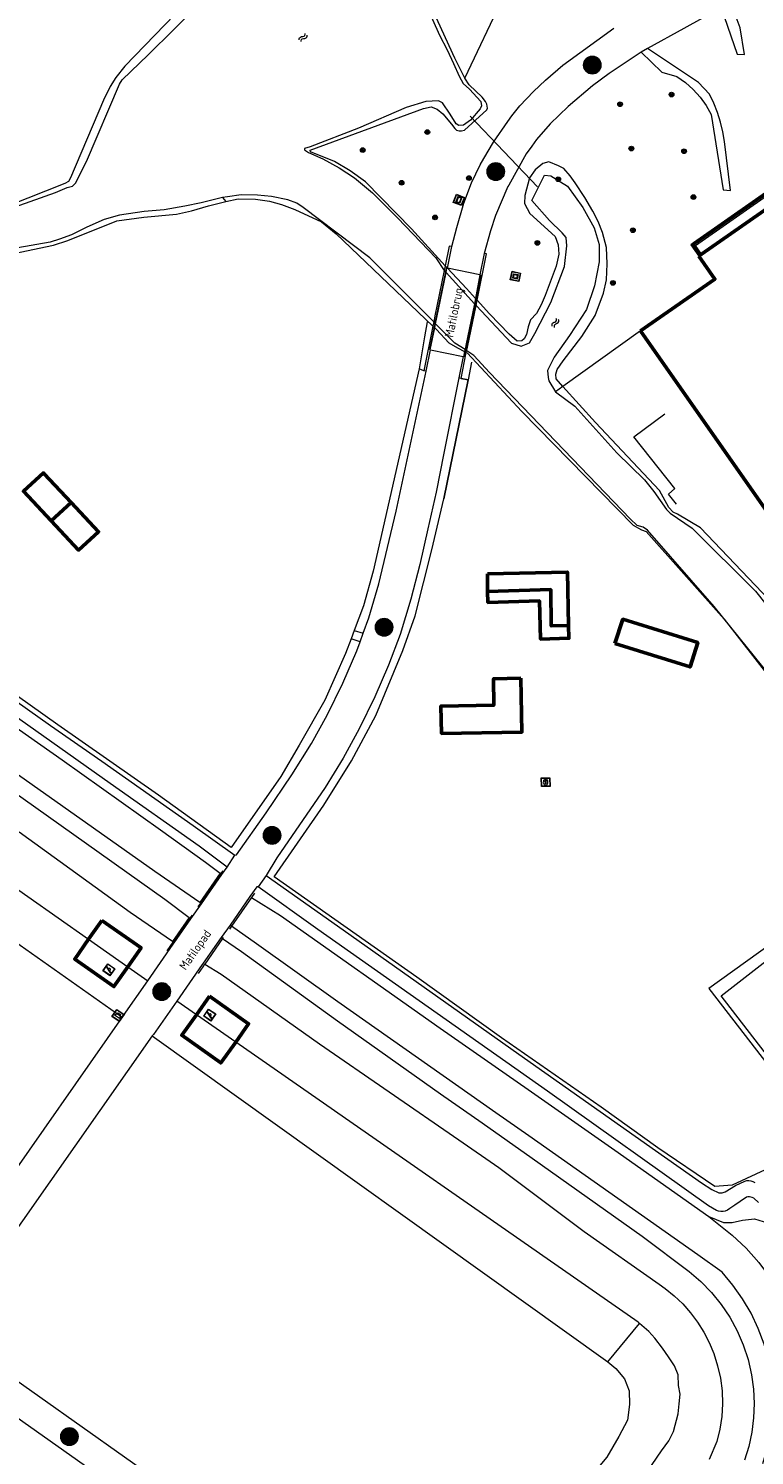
# Model space of a CAD drawing. Header units: metres. Extents: x 94279 to 96109, y 461866 to 463040.
# Tile 164 of 175: x 95517 to 95600, y 462764 to 462928. Entities that reach past the tile are written whole.
import ezdxf
from ezdxf.enums import TextEntityAlignment as Align

# ---------------------------------------------------------------- set-up
doc = ezdxf.new("R2010")
doc.units = ezdxf.units.M
doc.layers.get('0').update_dxf_attribs({"linetype": 'CONTINUOUS'})
for name, color, linetype, lineweight in [('B-WE-OV-LICHTMAST', 252, 'CONTINUOUS', 25), ('B_BEBOUWINGSGRENS_0', 132, 'CONTINUOUS', 50), ('B_LUIFEL_1', 132, 'CONTINUOUS', 50), ('B_TUSSENMUUR_0', 132, 'CONTINUOUS', 50), ('G_GRENS_ALGEMEEN_0', 251, 'CONTINUOUS', 13), ('K_DUIKER_LIJN_-1', 251, 'CONTINUOUS', 13), ('K_KUNSTWERKGRENS_1', 251, 'CONTINUOUS', 13), ('Q_AFVALBAK_0', 251, 'CONTINUOUS', 13), ('Q_BALUSTRADE_LIJN_0', 251, 'CONTINUOUS', 13), ('Q_BOOM_0', 251, 'CONTINUOUS', 13), ('Q_INFORMATIEBORD_0', 251, 'CONTINUOUS', 13), ('Q_INSPECTIE_OF_RIOOLPUT_0', 251, 'CONTINUOUS', 13), ('Q_KUNSTOBJECT_0', 251, 'CONTINUOUS', 13), ('Q_LICHTPUNT_0', 251, 'CONTINUOUS', 13), ('Q_SPEELVOORZIENING_0', 251, 'CONTINUOUS', 13), ('S_GBKN_SYMBOOL_WATER_0', 251, 'CONTINUOUS', 13), ('T_CULTUURGRENS_0', 251, 'CONTINUOUS', 13), ('T_HEK_0', 251, 'CONTINUOUS', 13), ('T_HEK_LIJN_0', 251, 'CONTINUOUS', 13), ('T_MUUR_30CM_0', 251, 'CONTINUOUS', 13), ('T_MUUR_30CM_LIJN_0', 251, 'CONTINUOUS', 13), ('T_WALBESCHERMING_0', 251, 'CONTINUOUS', 13), ('V_WEGGRENS_0', 251, 'CONTINUOUS', 13), ('V_WEGGRENS_1', 251, 'CONTINUOUS', 13), ('W_WATERGRENS_0', 251, 'CONTINUOUS', 13), ('Z_KUNSTWERKNAAM_1', 251, 'CONTINUOUS', 13), ('Z_STRAATNAAM_0', 251, 'CONTINUOUS', 13)]:
    doc.layers.add(name, color=color, linetype=linetype, lineweight=lineweight)
doc.layers.add('Haag_0', color=251, linetype='CONTINUOUS')
doc.styles.get("Standard").update_dxf_attribs({"font": 'isocp.shx'})

# ---------------------------------------------------------------- blocks, each defined once
blk = doc.blocks.new('Q_INSPECTIE_OF_RIOOLPUT')
blk.add_lwpolyline([(-0.5, 0.5), (0.5, 0.5), (0.5, -0.5), (-0.5, -0.5)], close=True)
for points in [[(-0.44, 0.46), (0.44, 0.46, -0.414214), (0.46, 0.44), (0.46, -0.44, -0.414214), (0.44, -0.46), (-0.44, -0.46, -0.414214), (-0.46, -0.44), (-0.46, 0.44), (-0.46, 0.44), (-0.46, 0.45), (-0.46, 0.45), (-0.46, 0.45), (-0.46, 0.45), (-0.46, 0.45), (-0.46, 0.45), (-0.46, 0.46), (-0.46, 0.46), (-0.46, 0.46), (-0.45, 0.46), (-0.45, 0.46), (-0.45, 0.46), (-0.45, 0.46), (-0.45, 0.46), (-0.45, 0.46), (-0.44, 0.46), (-0.44, 0.46)], [(-0.34, 0.1, 0.380426), (-0.28, -0.18)], [(-0.01, 0.27, 0.240218), (-0.34, 0.1)], [(-0.19, 0.04, 0.853344), (-0.19, -0.03)], [(0.33, 0.11, 0.240191), (-0.01, 0.27)], [(0.18, -0.03, 0.849746), (0.18, 0.04)], [(0.27, -0.18, 0.380426), (0.33, 0.11)], [(-0.28, -0.18, 0.148452), (0.01, -0.26)], [(0.01, -0.26, 0.131742), (0.27, -0.18)]]:
    blk.add_lwpolyline(points, format="xyb")
for points in [[(-0.19, 0.04), (0.18, 0.04)], [(0.18, -0.03), (-0.19, -0.03)]]:
    blk.add_lwpolyline(points)
blk = doc.blocks.new('Q_LICHTPUNT')
for points in [[(-0.5, 0.5), (0.5, 0.5), (0.5, -0.5), (-0.5, -0.5)], [(-0.46, 0.46), (0.46, 0.46), (0.46, -0.46), (-0.46, -0.46)], [(-0.12, 0.08), (-0.08, 0.05), (-0.26, -0.23), (-0.3, -0.2)], [(-0.03, 0.03), (0.02, 0.03), (0.02, -0.3), (-0.03, -0.3)], [(0.08, 0.05), (0.12, 0.08), (0.29, -0.21), (0.25, -0.24)]]:
    blk.add_lwpolyline(points, close=True)
blk.add_circle((0, 0.21), 0.103)
blk = doc.blocks.new('Q_SPEELVOORZIENING')
blk.add_lwpolyline([(-0.5, 0.5), (0.5, 0.5), (0.5, -0.5), (-0.5, -0.5)], close=True)
for points in [[(-0.44, 0.46), (0.44, 0.46, -0.414214), (0.46, 0.44), (0.46, -0.44, -0.414214), (0.44, -0.46), (-0.44, -0.46, -0.414214), (-0.46, -0.44), (-0.46, 0.44), (-0.46, 0.44), (-0.46, 0.45), (-0.46, 0.45), (-0.46, 0.45), (-0.46, 0.45), (-0.46, 0.45), (-0.46, 0.45), (-0.46, 0.46), (-0.46, 0.46), (-0.46, 0.46), (-0.45, 0.46), (-0.45, 0.46), (-0.45, 0.46), (-0.45, 0.46), (-0.45, 0.46), (-0.45, 0.46), (-0.44, 0.46), (-0.44, 0.46)], [(-0.36, 0.2, 1.168313), (-0.39, 0.14)], [(-0.09, 0.02, 0.778987), (-0.04, -0.17)], [(-0.04, -0.17, 0.508825), (0.06, -0.04)], [(0.36, -0.16, 1.031322), (0.38, -0.1)]]:
    blk.add_lwpolyline(points, format="xyb")
for points in [[(-0.39, 0.14), (-0.09, 0.02)], [(-0.36, 0.2), (0.38, -0.1)], [(0.06, -0.04), (0.36, -0.16)]]:
    blk.add_lwpolyline(points)
blk = doc.blocks.new('Q_KUNSTOBJECT')
for points in [[(-0.5, 0.5), (0.5, 0.5), (0.5, -0.5), (-0.5, -0.5)], [(-0.18, 0.18), (0.18, 0.18), (0.18, -0.18), (-0.18, -0.18)]]:
    blk.add_lwpolyline(points, close=True)
for points in [[(-0.44, 0.46), (0.44, 0.46, -0.414214), (0.46, 0.44), (0.46, -0.44, -0.414214), (0.44, -0.46), (-0.44, -0.46, -0.414214), (-0.46, -0.44), (-0.46, 0.44), (-0.46, 0.44), (-0.46, 0.45), (-0.46, 0.45), (-0.46, 0.45), (-0.46, 0.45), (-0.46, 0.45), (-0.46, 0.45), (-0.46, 0.46), (-0.46, 0.46), (-0.46, 0.46), (-0.45, 0.46), (-0.45, 0.46), (-0.45, 0.46), (-0.45, 0.46), (-0.45, 0.46), (-0.45, 0.46), (-0.44, 0.46), (-0.44, 0.46)], [(-0.24, 0.27), (0.24, 0.27, -0.414214), (0.26, 0.25), (0.26, -0.24, -0.414214), (0.24, -0.26), (-0.24, -0.26, -0.414214), (-0.27, -0.24), (-0.27, 0.25, -0.414214), (-0.24, 0.27)]]:
    blk.add_lwpolyline(points, format="xyb")
blk = doc.blocks.new('Q_BOOM')
for radius in [0.27, 0.18, 0.09]:
    blk.add_circle((0, 0), radius)
blk = doc.blocks.new('Q_INFORMATIEBORD')
for points in [[(-0.5, 0.5), (0.5, 0.5), (0.5, -0.5), (-0.5, -0.5)], [(-0.37, 0.22), (0.36, 0.22), (0.36, -0.21), (-0.37, -0.21)]]:
    blk.add_lwpolyline(points, close=True)
for points in [[(-0.44, 0.46), (0.44, 0.46, -0.414214), (0.46, 0.44), (0.46, -0.44, -0.414214), (0.44, -0.46), (-0.44, -0.46, -0.414214), (-0.46, -0.44), (-0.46, 0.44), (-0.46, 0.44), (-0.46, 0.45), (-0.46, 0.45), (-0.46, 0.45), (-0.46, 0.45), (-0.46, 0.45), (-0.46, 0.45), (-0.46, 0.46), (-0.46, 0.46), (-0.46, 0.46), (-0.45, 0.46), (-0.45, 0.46), (-0.45, 0.46), (-0.45, 0.46), (-0.45, 0.46), (-0.45, 0.46), (-0.44, 0.46), (-0.44, 0.46)], [(-0.29, 0.16), (0.28, 0.16, -0.414214), (0.3, 0.14), (0.3, -0.13, -0.414214), (0.28, -0.16), (-0.29, -0.16, -0.414214), (-0.31, -0.13), (-0.31, 0.14), (-0.31, 0.14), (-0.31, 0.14), (-0.31, 0.14), (-0.31, 0.15), (-0.31, 0.15), (-0.31, 0.15), (-0.3, 0.15), (-0.3, 0.15), (-0.3, 0.15), (-0.3, 0.16), (-0.3, 0.16), (-0.3, 0.16), (-0.3, 0.16), (-0.29, 0.16), (-0.29, 0.16), (-0.29, 0.16), (-0.29, 0.16), (-0.29, 0.16)]]:
    blk.add_lwpolyline(points, format="xyb")
blk = doc.blocks.new('Q_AFVALBAK')
for points in [[(-0.5, 0.5), (0.5, 0.5), (0.5, -0.5), (-0.5, -0.5)], [(-0.34, 0.2), (0.33, 0.2), (0.19, -0.25), (-0.2, -0.25)]]:
    blk.add_lwpolyline(points, close=True)
blk.add_lwpolyline([(-0.44, 0.46), (0.44, 0.46, -0.414214), (0.46, 0.44), (0.46, -0.44, -0.414214), (0.44, -0.46), (-0.44, -0.46, -0.414214), (-0.46, -0.44), (-0.46, 0.44), (-0.46, 0.44), (-0.46, 0.45), (-0.46, 0.45), (-0.46, 0.45), (-0.46, 0.45), (-0.46, 0.45), (-0.46, 0.45), (-0.46, 0.46), (-0.46, 0.46), (-0.46, 0.46), (-0.45, 0.46), (-0.45, 0.46), (-0.45, 0.46), (-0.45, 0.46), (-0.45, 0.46), (-0.45, 0.46), (-0.44, 0.46), (-0.44, 0.46)], format="xyb")
blk = doc.blocks.new('WATERSYMBOOL')
for points in [[(-0.5, 0.15), (-0.44, 0.21), (-0.31, 0.27), (-0.19, 0.27), (-0.06, 0.21), (0, 0.15), (0.06, 0.09), (0.19, 0.02), (0.31, 0.02), (0.44, 0.09), (0.5, 0.15)], [(-0.5, -0.15), (-0.44, -0.09), (-0.31, -0.02), (-0.19, -0.02), (-0.06, -0.09), (0, -0.15), (0.06, -0.21), (0.19, -0.27), (0.31, -0.27), (0.44, -0.21), (0.5, -0.15)]]:
    blk.add_lwpolyline(points)
blk = doc.blocks.new('LM')
at = {"linetype": 'ByBlock'}
h = blk.add_hatch(color=256, dxfattribs=at)
h.dxf.hatch_style = 1
edge = h.paths.add_edge_path()
edge.add_arc((0, 0), 1, 0, 360)
blk.add_circle((0, 0), 1, dxfattribs=at)

msp = doc.modelspace()

# ---------------------------------------------------------------- linework, layer by layer
at = {"layer": 'B_BEBOUWINGSGRENS_0'}
for p, q in [((95651.49, 462942.02), (95594.01, 462901.82)), ((95593.85, 462901.71), (95593.7, 462901.6)), ((95594.01, 462901.82), (95593.85, 462901.71)), ((95587, 462893), (95619.41, 462846.64)), ((95521.55, 462873.28), (95518.46, 462876.59)), ((95569.41, 462865.07), (95569.42, 462863.06))]:
    msp.add_line(p, q, dxfattribs=at)
for points in [[(95593.7, 462901.6), (95595.54, 462898.96), (95587, 462893)], [(95518.46, 462876.59), (95518.37, 462876.68), (95516.07, 462874.57), (95519.25, 462871.16)], [(95519.25, 462871.16), (95522.38, 462867.82), (95524.7, 462869.93), (95521.55, 462873.28)], [(95578.73, 462859.13), (95578.59, 462865.28), (95569.41, 462865.07)], [(95569.42, 462863.06), (95576.67, 462863.28), (95576.74, 462859.09), (95578.73, 462859.13)], [(95573.23, 462853.09), (95570.11, 462853.03), (95570.13, 462849.98), (95564.06, 462849.88), (95564.12, 462846.74), (95573.36, 462846.9), (95573.23, 462853.09)]]:
    msp.add_lwpolyline(points, dxfattribs=at)
at = {"layer": 'B_LUIFEL_1'}
for p, q in [((95650.35, 462943.05), (95593.15, 462903.05)), ((95525.08, 462825.24), (95523.56, 462823.07)), ((95537.47, 462816.55), (95535.95, 462814.4))]:
    msp.add_line(p, q, dxfattribs=at)
for points in [[(95593.15, 462903.05), (95592.99, 462902.94), (95593.85, 462901.71)], [(95569.42, 462863.06), (95569.46, 462861.79), (95575.37, 462861.97), (95575.51, 462857.58), (95578.77, 462857.68), (95578.73, 462859.13)], [(95584.04, 462857.09), (95592.7, 462854.39), (95593.57, 462857.18), (95584.97, 462859.86), (95584.04, 462857.09)], [(95528.05, 462819.92), (95529.58, 462822.1), (95525.08, 462825.24)], [(95523.56, 462823.07), (95521.96, 462820.79), (95526.46, 462817.64), (95528.05, 462819.92)], [(95540.46, 462811.26), (95541.95, 462813.37), (95537.47, 462816.55)], [(95535.95, 462814.4), (95534.27, 462812.04), (95538.75, 462808.86), (95540.46, 462811.26)]]:
    msp.add_lwpolyline(points, dxfattribs=at)
at = {"layer": 'B_TUSSENMUUR_0'}
msp.add_line((95521.55, 462873.28), (95519.25, 462871.16), dxfattribs=at)
at = {"layer": 'G_GRENS_ALGEMEEN_0'}
for p, q in [((95593.3, 462902.83), (95593.15, 462903.05)), ((95594.01, 462901.82), (95593.3, 462902.83))]:
    msp.add_line(p, q, dxfattribs=at)
for points in [[(95593.3, 462902.83), (95602.35, 462909.15), (95618.33, 462920.38), (95650.36, 462943.05)], [(95593.15, 462903.05), (95593.09, 462903.13), (95592.78, 462902.91), (95593.7, 462901.6)], [(95616.51, 462844.66), (95615.63, 462845.4), (95612.69, 462848.57), (95611.22, 462850.3), (95603.34, 462860.45), (95593.9, 462870.38), (95591.24, 462871.93), (95590.76, 462872.16), (95590.24, 462872.7), (95589.17, 462874.66), (95581.83, 462882.47), (95578.08, 462886.63)], [(95618.63, 462787.59), (95596.27, 462816.58), (95611.96, 462828.79), (95634.36, 462799.88), (95628.77, 462795.52)]]:
    msp.add_lwpolyline(points, dxfattribs=at)
at = {"layer": 'Haag_0'}
for p, q in [((95564.37, 462873.71), (95567.17, 462887.38)), ((95567.17, 462887.38), (95566.36, 462887.54))]:
    msp.add_line(p, q, dxfattribs=at)
at = {"layer": 'K_DUIKER_LIJN_-1'}
msp.add_line((95567.41, 462917.71), (95575.14, 462909.56), dxfattribs=at)
at = {"layer": 'K_KUNSTWERKGRENS_1'}
for p, q in [((95564.79, 462900.24), (95565.3, 462902.7)), ((95569.04, 462901.91), (95568.54, 462899.46)), ((95564.55, 462900.5), (95564.44, 462899.95)), ((95568.54, 462899.46), (95564.79, 462900.24)), ((95568.09, 462895.95), (95568.21, 462896.55)), ((95563.13, 462893.56), (95562.08, 462888.42)), ((95563.23, 462894.04), (95563.13, 462893.56)), ((95562.34, 462888.37), (95562.86, 462890.82)), ((95562.86, 462890.82), (95566.61, 462890.05)), ((95566.61, 462890.05), (95566.1, 462887.61)), ((95566.36, 462887.54), (95566.97, 462890.53)), ((95566.97, 462890.53), (95567.01, 462890.73)), ((95562.34, 462888.37), (95562.08, 462888.42)), ((95566.36, 462887.54), (95566.1, 462887.61))]:
    msp.add_line(p, q, dxfattribs=at)
for points in [[(95565.3, 462902.7), (95565.01, 462902.77), (95564.55, 462900.5)], [(95568.21, 462896.55), (95569.3, 462901.86), (95569.04, 462901.91)], [(95564.44, 462899.95), (95563.37, 462894.75), (95563.23, 462894.04)], [(95567.01, 462890.73), (95567.1, 462891.15), (95568.09, 462895.95)]]:
    msp.add_lwpolyline(points, dxfattribs=at)
at = {"layer": 'Q_BALUSTRADE_LIJN_0'}
for p, q in [((95564.59, 462899.78), (95563.36, 462893.91)), ((95564.7, 462900.32), (95564.59, 462899.78)), ((95568.1, 462896.68), (95568.66, 462899.46)), ((95566.91, 462890.79), (95567.98, 462896.07)), ((95567.98, 462896.07), (95568.1, 462896.68)), ((95563.26, 462893.44), (95562.73, 462890.88)), ((95563.36, 462893.91), (95563.26, 462893.44)), ((95566.76, 462890.04), (95566.87, 462890.58)), ((95566.87, 462890.58), (95566.91, 462890.79))]:
    msp.add_line(p, q, dxfattribs=at)
at = {"layer": 'T_CULTUURGRENS_0'}
for p, q in [((95566.79, 462922.07), (95576.97, 462943.51)), ((95587.78, 462925.49), (95587.05, 462925.05)), ((95538.93, 462908.36), (95539.34, 462907.9)), ((95564.79, 462900.24), (95564.55, 462900.5)), ((95568.1, 462896.68), (95568.03, 462896.75)), ((95568.21, 462896.55), (95568.1, 462896.68)), ((95563.13, 462893.56), (95563.26, 462893.44)), ((95563.26, 462893.44), (95563.34, 462893.37)), ((95566.77, 462890.63), (95566.87, 462890.58)), ((95566.87, 462890.58), (95566.97, 462890.53)), ((95558.9, 462872.28), (95562.34, 462888.37)), ((95562.08, 462888.42), (95561.56, 462888.66)), ((95554.09, 462858.58), (95555.13, 462858.28)), ((95554.76, 462857.26), (95553.73, 462857.61)), ((95477.33, 462855.52), (95523.56, 462823.07)), ((95527.4, 462814.09), (95474.59, 462851.39)), ((95536.45, 462827.23), (95536.33, 462827.31)), ((95536.54, 462827.16), (95536.45, 462827.23)), ((95535.12, 462825.57), (95535.22, 462825.49)), ((95535.22, 462825.49), (95535.31, 462825.42)), ((95539.81, 462824.7), (95539.99, 462824.58)), ((95523.56, 462823.07), (95528.05, 462819.92)), ((95538.8, 462823.26), (95538.95, 462823.16)), ((95528.05, 462819.92), (95530.35, 462818.3)), ((95535.95, 462814.4), (95533.69, 462815.97)), ((95540.46, 462811.26), (95535.95, 462814.4)), ((95530.88, 462811.96), (95583.23, 462774.51)), ((95583.23, 462774.51), (95586.87, 462778.9))]:
    msp.add_line(p, q, dxfattribs=at)
for points in [[(95566.79, 462922.07), (95565.65, 462924.36), (95560.98, 462934.59), (95559.82, 462937.29), (95559.08, 462937.92), (95547.77, 462941.86), (95547.15, 462941.84), (95546.53, 462941.45), (95535.76, 462931.79), (95527.73, 462923.44), (95526.7, 462922.16), (95526.04, 462921.11), (95525.27, 462919.53), (95521.49, 462910.62), (95521.25, 462910.19), (95520.83, 462909.94), (95514.35, 462907.37)], [(95596.25, 462930.17), (95598.11, 462924.84), (95598.93, 462924.8), (95598.45, 462927.87), (95597.29, 462930.93)], [(95587.05, 462925.05), (95589.46, 462922.75), (95591.18, 462922.24), (95592.16, 462921.56), (95593.05, 462920.77), (95593.85, 462919.9), (95594.54, 462918.93), (95595.13, 462917.9), (95596.49, 462909.24), (95597.35, 462909.14), (95596.66, 462914.78), (95596.45, 462915.91), (95596.18, 462917.02), (95595.83, 462918.11), (95595.42, 462919.18), (95594.93, 462920.22), (95593.64, 462921.58), (95587.78, 462925.49)], [(95564.55, 462900.5), (95560.66, 462904.73), (95555.39, 462910.15), (95553.62, 462911.43), (95551.81, 462912.47), (95549.07, 462913.59), (95549.03, 462913.77), (95562.04, 462918.59), (95562.92, 462918.76), (95563.63, 462918.51), (95564.28, 462917.97), (95565.28, 462916.78), (95565.64, 462916.28), (95565.86, 462916.08), (95566.14, 462916.01), (95566.42, 462916.01), (95566.77, 462916.1), (95569.34, 462918.44), (95569.4, 462918.62), (95569.33, 462919.09), (95569.19, 462919.4), (95568.81, 462919.87), (95567.29, 462921.31), (95566.79, 462922.07)], [(95578.08, 462886.63), (95577.29, 462887.51), (95577.27, 462888.03), (95577.43, 462888.56), (95578.12, 462889.58), (95580.26, 462892.35), (95581.78, 462894.77), (95582.75, 462897.33), (95583.1, 462898.87), (95583.17, 462900.71), (95583.07, 462902.58), (95582.61, 462904.32), (95582.11, 462905.59), (95581.53, 462906.76), (95580.59, 462908.35), (95579.48, 462910.05), (95578.91, 462910.83), (95578.17, 462911.68), (95577.55, 462911.99), (95576.44, 462912.44), (95575.75, 462912.25), (95574.9, 462911.52), (95574.22, 462910.59), (95573.7, 462908.58), (95573.65, 462907.66), (95574.28, 462906.52), (95577.2, 462903.86), (95577.53, 462902.92), (95577.6, 462901.83), (95577.3, 462900.46), (95576.04, 462897.07), (95575.59, 462896.02), (95575.02, 462895.03), (95574.36, 462894.29), (95574.07, 462893.47), (95573.88, 462892.61), (95573.62, 462892.1), (95573.36, 462891.87), (95572.8, 462891.83), (95571.91, 462892.62), (95569.62, 462894.98), (95568.21, 462896.55)], [(95475.28, 462886.1), (95476.71, 462886.6), (95487.05, 462890.75), (95503.95, 462898.14), (95506.02, 462898.93), (95508.26, 462899.65), (95510.39, 462900.44), (95512.57, 462901.34), (95514.23, 462901.77), (95519.51, 462902.85), (95521.15, 462903.42), (95526.79, 462905.66), (95529.92, 462906.1), (95533.64, 462906.44), (95535.38, 462906.8), (95537.35, 462907.38), (95539.34, 462907.9)], [(95539.34, 462907.9), (95540.74, 462908.18), (95542.75, 462908.15), (95544.35, 462907.92), (95545.74, 462907.54), (95547.26, 462906.95), (95550.33, 462905.54), (95552.02, 462904.17), (95563.13, 462893.56)], [(95568.03, 462896.75), (95566.99, 462897.9), (95564.79, 462900.24)], [(95563.34, 462893.37), (95563.56, 462893.16), (95564.98, 462891.64), (95565.94, 462891.05), (95566.77, 462890.63)], [(95566.97, 462890.53), (95567.07, 462890.48), (95573.36, 462883.76), (95586.16, 462870.68), (95587.12, 462870.16), (95587.65, 462869.96), (95596.59, 462859.88), (95603.94, 462850.47), (95604.8, 462849.5), (95605.42, 462848.98), (95606.58, 462848.48), (95606.94, 462848.39), (95607.61, 462847.89), (95608.45, 462847.12), (95609.87, 462845.32), (95611.44, 462843.13), (95612.34, 462842), (95613.64, 462840.59), (95616.26, 462838.73), (95617.84, 462837.67), (95620.62, 462834.7)], [(95566.1, 462887.61), (95564.39, 462878.96), (95563.5, 462874.49), (95562.56, 462870.24), (95561.61, 462866.16), (95560.58, 462862.17), (95559.36, 462858.12), (95558.04, 462854.59), (95556.46, 462850.94), (95554.66, 462847.25), (95552.83, 462843.91), (95550.75, 462840.54), (95545.2, 462832.45), (95543.98, 462830.39)], [(95564.37, 462873.71), (95567.17, 462887.37), (95566.36, 462887.54)], [(95475.99, 462879.96), (95476.14, 462879.87), (95476.28, 462879.76), (95476.47, 462879.63), (95476.71, 462879.42), (95477.1, 462879.06), (95480.64, 462875.61), (95483.06, 462873.37), (95484.86, 462871.93), (95501.83, 462859.93), (95519.19, 462847.66), (95525.09, 462843.55), (95535.57, 462836.16), (95540.38, 462832.74)], [(95555.13, 462858.28), (95555.77, 462860.02), (95556.91, 462863.95), (95558.9, 462872.28)], [(95483.95, 462869.3), (95485.16, 462868.57), (95486.92, 462867.33), (95494.74, 462861.83), (95495.86, 462861.04), (95520.52, 462843.7), (95531.83, 462835.65), (95536.99, 462831.93), (95538.67, 462830.66), (95536.33, 462827.31)], [(95540.38, 462832.74), (95540.55, 462832.78), (95543.95, 462837.62), (95546.91, 462841.98), (95549.16, 462845.56), (95550.96, 462848.83), (95552.76, 462852.53), (95554.39, 462856.25), (95554.76, 462857.26)], [(95536.33, 462827.31), (95531.15, 462830.85), (95506.45, 462848.29)], [(95506.99, 462845.64), (95532.3, 462827.7), (95535.12, 462825.57)], [(95535.12, 462825.57), (95533.18, 462822.8), (95528.34, 462826.15), (95515.57, 462835.37)], [(95543.98, 462830.39), (95552.17, 462824.62), (95573.67, 462809.4), (95588.72, 462798.79), (95594, 462795.07), (95595.18, 462794.32), (95595.99, 462793.93), (95596.38, 462793.94), (95596.72, 462794.05), (95597.92, 462794.78), (95598.98, 462795.28), (95599.22, 462795.33), (95599.46, 462795.34), (95599.69, 462795.3), (95599.92, 462795.23), (95600.13, 462795.12)], [(95542.28, 462827.88), (95545.63, 462825.81), (95563.97, 462812.87), (95574.09, 462805.79), (95584.06, 462798.82), (95594.83, 462791.21)], [(95601.06, 462762.8), (95601.63, 462764.76), (95602.01, 462766.77), (95602.2, 462768.81), (95602.21, 462770.86), (95602.03, 462772.78), (95601.69, 462774.67), (95601.19, 462776.54), (95600.52, 462778.34), (95599.7, 462780.09), (95598.72, 462781.75), (95597.61, 462783.32), (95596.36, 462784.79), (95593.58, 462786.8), (95574.16, 462800.46), (95570.38, 462803.11), (95552.2, 462815.9), (95542.85, 462822.53), (95539.99, 462824.58)], [(95538.95, 462823.16), (95541.12, 462821.65), (95552.16, 462813.68), (95564.01, 462805.32), (95568.8, 462801.96), (95574.55, 462797.91), (95587.19, 462788.95), (95592.57, 462784.88), (95593.92, 462783.73), (95595.15, 462782.47), (95596.27, 462781.09), (95597.26, 462779.62), (95598.11, 462778.06), (95598.81, 462776.44), (95599.35, 462774.75), (95599.75, 462773.02), (95599.97, 462771.37), (95600.05, 462769.71), (95599.98, 462768.05), (95599.78, 462766.4), (95599.43, 462764.77), (95598.94, 462763.19)], [(95536.92, 462820.22), (95538.81, 462819.06), (95550.08, 462811.07), (95566.11, 462800.01), (95570.7, 462796.83), (95580.51, 462789.49), (95589.14, 462783.42), (95589.83, 462782.94), (95590.88, 462782.09), (95591.86, 462781.15), (95592.75, 462780.14), (95593.56, 462779.06), (95594.28, 462777.91), (95594.9, 462776.71), (95595.41, 462775.46), (95595.86, 462774.05), (95596.17, 462772.62), (95596.36, 462771.16), (95596.41, 462769.68), (95596.33, 462768.21), (95596.12, 462766.76), (95595.77, 462765.33), (95594.87, 462763.28)], [(95586.87, 462778.9), (95586.72, 462779.04), (95540.46, 462811.26)], [(95594.83, 462791.21), (95597.54, 462789.06), (95599.13, 462787.55), (95600.59, 462785.9), (95601.91, 462784.14), (95603.07, 462782.26), (95604.06, 462780.3), (95604.88, 462778.26), (95605.52, 462776.15), (95605.98, 462774), (95606.26, 462771.82), (95606.34, 462769.54), (95606.22, 462767.26), (95605.91, 462764.99), (95605.39, 462762.77), (95604.67, 462760.6), (95603.77, 462758.51), (95602.68, 462756.5), (95600.47, 462753.38), (95598.19, 462750.14), (95587.21, 462734.89), (95586.78, 462734.28), (95582.54, 462728.25), (95581.05, 462726.35)], [(95594.83, 462791.21), (95596.54, 462790.53), (95597.53, 462790.53), (95598.71, 462790.77), (95600.09, 462790.92), (95601.6, 462790.47), (95604.57, 462787.49), (95610.59, 462782.17), (95614.17, 462778.59), (95615.85, 462776.69), (95617.48, 462774.37), (95618.32, 462771.76), (95618.53, 462769.8), (95618.02, 462767.12), (95616.76, 462764.06), (95615.25, 462760.81)], [(95573.73, 462741.3), (95589.39, 462764.26), (95590.26, 462765.42), (95590.79, 462766.47), (95591.31, 462768.51), (95591.43, 462769.67), (95591.54, 462770.77), (95591.37, 462771.76), (95591.31, 462772.99), (95590.9, 462774.03), (95590.21, 462775.08), (95589.51, 462776.07), (95588.64, 462777.23), (95587.94, 462777.99), (95586.87, 462778.9)], [(95583.23, 462774.51), (95584.15, 462773.72), (95585.17, 462772.56), (95585.68, 462771.17), (95585.73, 462769.59), (95585.5, 462767.79), (95584.52, 462765.93), (95583.13, 462763.52), (95580.77, 462760.74), (95578.54, 462757.4), (95575.95, 462753.56), (95573.45, 462749.75), (95570.66, 462745.86), (95564.23, 462737.75)]]:
    msp.add_lwpolyline(points, dxfattribs=at)
at = {"layer": 'T_HEK_0'}
msp.add_line((95587, 462893), (95578.08, 462886.63), dxfattribs=at)
for points in [[(95561.56, 462888.66), (95556.28, 462865.38), (95555.16, 462861.42), (95554.09, 462858.58)], [(95550.69, 462850.56), (95547.76, 462845.39), (95545.67, 462841.78), (95539.95, 462833.62), (95531.58, 462839.63), (95520.03, 462847.74), (95513.67, 462852.23), (95493.97, 462866.11), (95484.3, 462873.05), (95481.23, 462875.74)], [(95559.68, 462856.26), (95561.1, 462860.26), (95563.01, 462867.83), (95564.37, 462873.71)], [(95553.73, 462857.61), (95553.09, 462855.92), (95550.69, 462850.56)], [(95608.42, 462799.88), (95597.51, 462794.79), (95595.52, 462794.65), (95589, 462799.08), (95582.47, 462803.79), (95571.01, 462811.73), (95561.28, 462818.7), (95544.9, 462830.24), (95550.61, 462838.48), (95553.78, 462843.57), (95556.57, 462848.8), (95559.68, 462856.26)], [(95620.62, 462834.7), (95614.98, 462831.85), (95594.85, 462817.4), (95608.42, 462799.88)]]:
    msp.add_lwpolyline(points, dxfattribs=at)
at = {"layer": 'T_HEK_LIJN_0'}
for p, q in [((95567.58, 462889.41), (95567.17, 462887.38)), ((95578.08, 462886.63), (95577.22, 462886.01)), ((95554.09, 462858.58), (95553.73, 462857.61))]:
    msp.add_line(p, q, dxfattribs=at)
for points in [[(95562.47, 462894.05), (95562.18, 462892.34), (95561.56, 462888.66)], [(95591.12, 462873.08), (95590.22, 462874.26), (95590.92, 462874.9), (95586.22, 462880.84), (95589.78, 462883.46)]]:
    msp.add_lwpolyline(points, dxfattribs=at)
at = {"layer": 'T_MUUR_30CM_0'}
for p, q in [((95542.28, 462827.88), (95539.99, 462824.58)), ((95538.95, 462823.16), (95536.92, 462820.22))]:
    msp.add_line(p, q, dxfattribs=at)
at = {"layer": 'T_MUUR_30CM_LIJN_0'}
for p, q in [((95536.45, 462827.23), (95538.77, 462830.58)), ((95538.77, 462830.58), (95539.02, 462830.94)), ((95536.15, 462826.8), (95536.45, 462827.23)), ((95542.61, 462828.36), (95542.28, 462827.88)), ((95533.28, 462822.73), (95535.22, 462825.49)), ((95535.22, 462825.49), (95535.48, 462825.86)), ((95539.99, 462824.58), (95539.76, 462824.24)), ((95532.59, 462821.73), (95533.28, 462822.73)), ((95539.04, 462823.29), (95538.95, 462823.16))]:
    msp.add_line(p, q, dxfattribs=at)
msp.add_lwpolyline([(95536.18, 462819.15), (95536.71, 462819.91), (95536.92, 462820.22)], dxfattribs=at)
at = {"layer": 'T_WALBESCHERMING_0'}
for p, q in [((95568.58, 462918.55), (95567.45, 462917.22)), ((95564.44, 462899.95), (95564.59, 462899.78)), ((95564.59, 462899.78), (95564.64, 462899.73)), ((95564.64, 462899.73), (95567.91, 462896.14)), ((95567.91, 462896.14), (95567.98, 462896.07)), ((95567.98, 462896.07), (95568.09, 462895.95)), ((95563.36, 462893.91), (95563.23, 462894.04)), ((95563.43, 462893.84), (95563.36, 462893.91)), ((95566.91, 462890.79), (95566.82, 462890.86)), ((95567.01, 462890.73), (95566.91, 462890.79)), ((95567.02, 462890.73), (95567.01, 462890.73))]:
    msp.add_line(p, q, dxfattribs=at)
for points in [[(95567.45, 462917.22), (95566.64, 462916.66), (95566.12, 462916.61), (95565.79, 462916.82), (95565.12, 462917.94), (95564.23, 462919.22), (95563.78, 462919.45), (95562.33, 462919.37), (95560.04, 462918.68), (95554.58, 462916.33), (95549.02, 462914.17), (95548.39, 462913.97), (95548.38, 462913.82), (95548.84, 462913.52)], [(95566.82, 462890.86), (95565.65, 462891.62), (95563.43, 462893.84)]]:
    msp.add_lwpolyline(points, dxfattribs=at)
at = {"layer": 'V_WEGGRENS_0'}
for p, q in [((95554.76, 462857.26), (95555.13, 462858.28)), ((95539.48, 462831.38), (95540.38, 462832.74)), ((95543.98, 462830.39), (95543.03, 462829.12)), ((95535.31, 462825.42), (95536.54, 462827.16)), ((95539.81, 462824.7), (95538.8, 462823.26)), ((95503.84, 462780.46), (95527.4, 462814.09)), ((95530.88, 462811.96), (95507.11, 462778.15)), ((95507.11, 462778.15), (95564.23, 462737.75))]:
    msp.add_line(p, q, dxfattribs=at)
for points in [[(95596.25, 462930.17), (95591.99, 462927.76), (95587.78, 462925.49)], [(95565.3, 462902.7), (95565.87, 462904.91), (95566.7, 462907.68), (95567.58, 462910.02), (95568.58, 462912.1), (95568.99, 462912.82), (95570.09, 462914.72), (95571.75, 462917.09), (95572.2, 462917.74), (95573.14, 462918.9), (95574.69, 462920.52), (95576.06, 462921.85), (95578.07, 462923.56), (95583.93, 462927.82)], [(95587.05, 462925.05), (95583.38, 462922.6), (95581.47, 462921.2), (95578.66, 462918.79), (95576.6, 462916.81), (95575.04, 462915), (95574.5, 462914.25), (95573.86, 462913.36), (95571.84, 462909.78), (95571.74, 462909.6), (95570.33, 462906.26), (95569.76, 462904.53), (95569.04, 462901.91)], [(95539.48, 462831.38), (95536.27, 462833.77), (95526.04, 462840.98), (95511.68, 462851.13)], [(95536.54, 462827.16), (95538.87, 462830.51), (95539.48, 462831.38)], [(95543.03, 462829.12), (95542.88, 462829.1), (95542.1, 462827.99), (95539.81, 462824.7)], [(95600.55, 462792.81), (95600, 462793.33), (95599.84, 462793.39), (95599.68, 462793.44), (95599.51, 462793.45), (95599.34, 462793.45), (95599.17, 462793.42), (95598.44, 462792.93), (95597.82, 462792.52), (95597.25, 462792.12), (95596.98, 462791.94), (95596.74, 462791.83), (95596.48, 462791.78), (95596.22, 462791.77), (95595.96, 462791.82), (95595.71, 462791.91), (95594.82, 462792.43), (95576.29, 462805.63), (95549.92, 462824.19), (95543.03, 462829.12)], [(95530.35, 462818.3), (95533.29, 462822.51), (95533.39, 462822.66), (95535.31, 462825.42)], [(95538.8, 462823.26), (95536.74, 462820.33), (95536.62, 462820.16), (95533.69, 462815.97)], [(95527.4, 462814.09), (95527.55, 462814.3), (95530.35, 462818.3)], [(95533.69, 462815.97), (95531.01, 462812.14), (95530.88, 462811.96)], [(95563.09, 462734.28), (95562.2, 462734.91), (95501.81, 462777.59)]]:
    msp.add_lwpolyline(points, dxfattribs=at)
at = {"layer": 'V_WEGGRENS_1'}
for p, q in [((95568.54, 462899.46), (95568.03, 462896.75)), ((95568.03, 462896.75), (95567.91, 462896.14)), ((95563.34, 462893.37), (95563.43, 462893.84)), ((95566.82, 462890.86), (95566.77, 462890.63))]:
    msp.add_line(p, q, dxfattribs=at)
for points in [[(95563.43, 462893.84), (95563.58, 462894.55), (95564.64, 462899.73)], [(95564.64, 462899.73), (95564.75, 462900.25), (95564.79, 462900.24)], [(95567.91, 462896.14), (95566.92, 462891.33), (95566.82, 462890.86)], [(95562.86, 462890.82), (95562.82, 462890.83), (95563.34, 462893.37)], [(95566.77, 462890.63), (95566.65, 462890.04), (95566.61, 462890.05)]]:
    msp.add_lwpolyline(points, dxfattribs=at)
at = {"layer": 'W_WATERGRENS_0'}
for p, q in [((95539.53, 462908.44), (95538.93, 462908.36)), ((95568.09, 462895.95), (95572.17, 462891.59)), ((95563.23, 462894.04), (95563.23, 462894.04))]:
    msp.add_line(p, q, dxfattribs=at)
for points in [[(95530.39, 462924.76), (95536.32, 462930.56), (95547.15, 462941.51), (95547.36, 462941.63), (95548.97, 462941.14), (95559.07, 462937.44), (95560.32, 462935), (95563.89, 462926.99), (95564.76, 462925.32)], [(95512.69, 462906.42), (95519.75, 462908.91), (95521.08, 462909.49), (95521.7, 462909.66), (95522.04, 462909.99), (95523.32, 462912.5), (95527.09, 462921.38), (95527.41, 462921.86), (95530.39, 462924.76)], [(95564.76, 462925.32), (95565.51, 462923.76), (95566.14, 462922.28), (95566.61, 462921.46), (95567.33, 462920.8), (95568.65, 462919.38), (95568.7, 462918.89), (95568.58, 462918.55)], [(95548.84, 462913.52), (95550.47, 462912.78), (95552.34, 462911.74), (95554.12, 462910.62), (95556.2, 462908.89), (95559.09, 462905.98), (95563.46, 462901.4), (95564.44, 462899.95)], [(95572.17, 462891.59), (95573.29, 462891.26), (95574.25, 462891.65), (95574.86, 462892.7), (95576.67, 462896.26), (95578.27, 462900.4), (95578.53, 462902.78), (95578.43, 462903.74), (95577.99, 462904.3), (95576.55, 462905.69), (95574.5, 462907.99), (95575.96, 462910.91), (95576.7, 462910.85), (95578.61, 462909.64), (95580.38, 462907.2), (95581.66, 462904.85), (95582.26, 462902.96)], [(95538.93, 462908.36), (95536.49, 462907.75), (95534.6, 462907.34), (95532.24, 462906.94), (95529.94, 462906.72), (95527.12, 462906.3), (95525.36, 462905.81), (95523.36, 462904.93), (95521.59, 462904.06), (95520.21, 462903.54), (95519.15, 462903.22), (95515.44, 462902.55), (95513.03, 462901.84), (95509.58, 462900.63), (95507.26, 462899.55), (95506.23, 462899.28), (95505.04, 462899.14), (95494.7, 462894.49), (95478.46, 462887.97), (95471.29, 462885.28)], [(95563.23, 462894.04), (95555.89, 462901.4), (95548.23, 462907.21), (95547.49, 462907.69), (95546.46, 462908.07), (95544.58, 462908.46), (95542.98, 462908.61), (95541.1, 462908.64), (95539.53, 462908.44)], [(95582.26, 462902.96), (95582.23, 462900.96), (95581.71, 462898.21), (95580.77, 462895.48), (95578.83, 462892.47), (95577.07, 462890), (95576.3, 462888.47), (95576.39, 462887.66)], [(95621.24, 462835.02), (95618.81, 462837.48), (95616.37, 462838.97), (95614.75, 462840.13), (95613.71, 462841.19), (95607.91, 462848.22), (95607.37, 462848.77), (95607.01, 462848.91), (95606.59, 462848.83), (95606.21, 462848.87), (95605.75, 462849.05), (95602.02, 462853.21), (95595.47, 462861.34), (95587.78, 462870.12), (95587.28, 462870.43), (95586.62, 462870.64), (95585.8, 462871.4), (95569.62, 462888.22), (95567.83, 462890.2), (95567.02, 462890.73)], [(95576.39, 462887.66), (95576.44, 462887.26), (95577.22, 462886.01)], [(95577.22, 462886.01), (95579.43, 462884.35), (95584.26, 462878.98), (95587.47, 462875.9), (95588.51, 462874.53), (95589.99, 462872.47), (95590.41, 462872.06), (95592.94, 462870.33), (95600.21, 462863.1), (95605.13, 462856.91), (95611.55, 462849.28), (95615.88, 462844.29), (95619.51, 462841.52)]]:
    msp.add_lwpolyline(points, dxfattribs=at)

# ---------------------------------------------------------------- block references
at = {"layer": 'B-WE-OV-LICHTMAST'}
for p in [(95581.45, 462923.57), (95570.36, 462911.33), (95557.52, 462858.94), (95544.64, 462835.01), (95531.97, 462817.06), (95521.35, 462765.9)]:
    msp.add_blockref('LM', p, dxfattribs=at)
at = {"layer": 'Q_AFVALBAK_0', "rotation": 144.7688658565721}
msp.add_blockref('Q_AFVALBAK', (95526.93, 462814.32), dxfattribs=at)
at = {"layer": 'Q_BOOM_0'}
for p, rotation in [((95584.64, 462919.07), 36.1108974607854), ((95590.56, 462920.18), 145.0395760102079), ((95562.49, 462915.86), 20.32830229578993), ((95555.06, 462913.8), 20.32830229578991), ((95585.94, 462913.97), 123.1566611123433), ((95592, 462913.66), 98.9359386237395), ((95567.27, 462910.58), 64.40107798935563), ((95577.53, 462910.45), 147.6240188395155), ((95559.53, 462910.05), 134.1321108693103), ((95593.08, 462908.39), 173.5647662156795), ((95563.39, 462906.06), 73.37669194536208), ((95586.12, 462904.59), 104.4445017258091), ((95575.14, 462903.12), 137.6639525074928), ((95583.82, 462898.52), 77.33732389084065)]:
    msp.add_blockref('Q_BOOM', p, dxfattribs=dict(at, rotation=rotation))
at = {"layer": 'Q_INFORMATIEBORD_0', "rotation": 69.19449439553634}
msp.add_blockref('Q_INFORMATIEBORD', (95566.12, 462908.07), dxfattribs=at)
at = {"layer": 'Q_INSPECTIE_OF_RIOOLPUT_0', "rotation": 91.21355509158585}
msp.add_blockref('Q_INSPECTIE_OF_RIOOLPUT', (95576.09, 462841.14), dxfattribs=at)
at = {"layer": 'Q_KUNSTOBJECT_0', "rotation": 78.39042366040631}
msp.add_blockref('Q_KUNSTOBJECT', (95572.62, 462899.27), dxfattribs=at)
at = {"layer": 'Q_LICHTPUNT_0'}
for p, rotation in [((95581.45, 462923.57), 36.1108974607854), ((95570.36, 462911.33), 60.0068642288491), ((95557.52, 462858.94), 73.20871755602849), ((95544.64, 462835.01), 55.56211083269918), ((95531.97, 462817.06), 54.98490013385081), ((95521.35, 462765.9), 144.7485942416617)]:
    msp.add_blockref('Q_LICHTPUNT', p, dxfattribs=dict(at, rotation=rotation))
at = {"layer": 'Q_SPEELVOORZIENING_0'}
for p, rotation in [((95525.89, 462819.57), 145.0626815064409), ((95537.48, 462814.36), 145.1385804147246)]:
    msp.add_blockref('Q_SPEELVOORZIENING', p, dxfattribs=dict(at, rotation=rotation))
at = {"layer": 'S_GBKN_SYMBOOL_WATER_0'}
for p, rotation in [((95548.22, 462926.74), 45.33145948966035), ((95577.21, 462893.93), 63.13309065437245)]:
    msp.add_blockref('WATERSYMBOOL', p, dxfattribs=dict(at, rotation=rotation))

# ---------------------------------------------------------------- texts
at = {"layer": 'Z_KUNSTWERKNAAM_1', "linetype": 'Continuous'}
msp.add_text('Matilobrug', height=1, rotation=78.4093, dxfattribs=at).set_placement((95565.68, 462895.09), align=Align.MIDDLE)
at = {"layer": 'Z_STRAATNAAM_0', "linetype": 'Continuous'}
msp.add_text('Matilopad', height=1, rotation=54.9751, dxfattribs=at).set_placement((95535.92, 462821.78), align=Align.MIDDLE)

doc.saveas('drawing.dxf')
